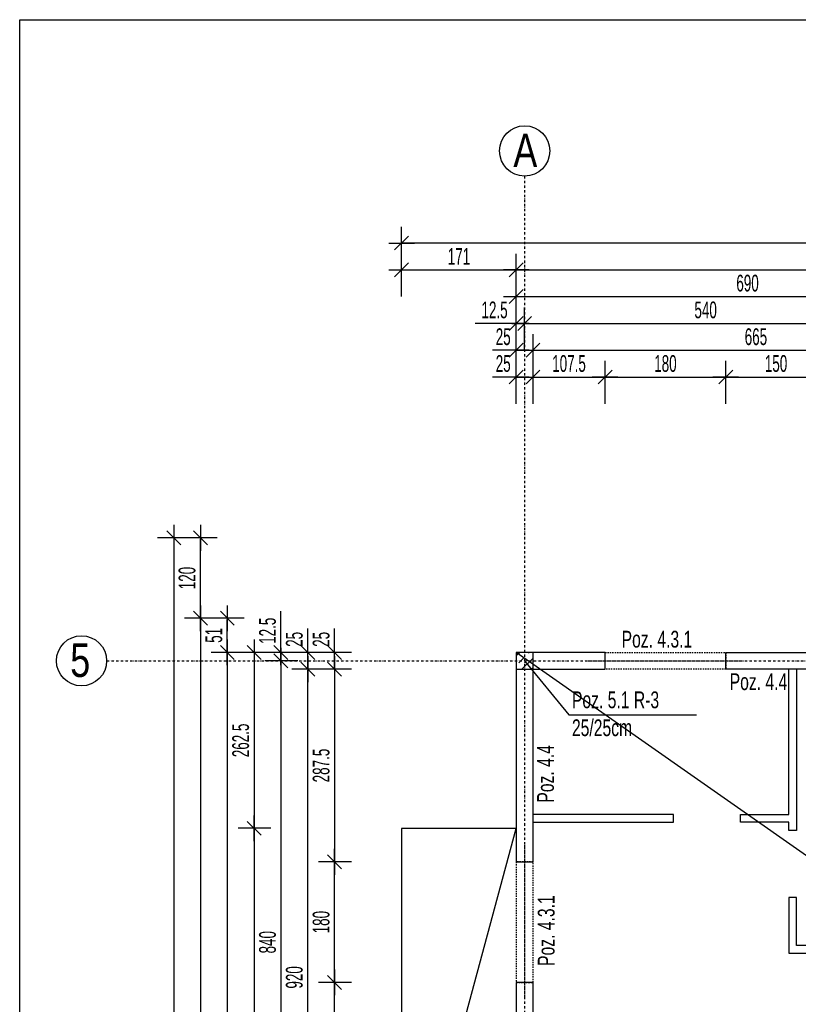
# Model space of a CAD drawing. Header units: millimetres. Extents: x -6373 to 10868, y -2819 to 2013.
# Tile 17 of 67: x -6373 to -5212, y 544 to 2013. Entities that reach past the tile are written whole.
import ezdxf

# ---------------------------------------------------------------- set-up
doc = ezdxf.new("R2010")
doc.units = ezdxf.units.MM
doc.header["$LTSCALE"] = 10
doc.linetypes.add('MO', pattern=[0.7, 0.35, -0.17, 0.01, -0.17])
doc.linetypes.add('MP', pattern=[0.36, 0.2, -0.16])
doc.layers.add('BA_obw', color=230, linetype='Continuous', plot=False)
for name, color, linetype in [('BA_szr', 1, 'Continuous'), ('BA_txs', 2, 'Continuous'), ('BA_wym', 1, 'Continuous'), ('BD_lpm', 1, 'MP'), ('BD_osm', 1, 'MO'), ('BD_txs', 2, 'Continuous'), ('BD_wic', 1, 'Continuous'), ('BD_wig', 3, 'Continuous'), ('BZ_odn', 1, 'Continuous'), ('BZ_txs', 2, 'Continuous')]:
    doc.layers.add(name, color=color, linetype=linetype)
doc.styles.add('BIKTS', font='bikromsw.shx', dxfattribs={"width": 0.8})
doc.styles.add('BIKWYM', font='bikromsw.shx', dxfattribs={"width": 0.6})
doc.dimstyles.new('BA_KR_100_cm', dxfattribs={"dimtxt": 25, "dimasz": 1.666667, "dimexe": 24, "dimexo": 0, "dimgap": 0, "dimtad": 0, "dimdec": 1, "dimrnd": 0.5, "dimzin": 9, "dimdsep": 46, "dimtxsty": 'BIKWYM', "dimblk": 'WYM-KR', "dimcen": 0, "dimdle": 20, "dimclrd": 256, "dimclre": 256, "dimclrt": 2, "dimadec": 0, "dimazin": 0, "dimtfac": 0.033333, "dimtdec": 1, "dimtmove": 0, "dimatfit": 3, "dimldrblk": 'WYM-KR', "dimfxl": 25, "dimfxlon": 1, "dimtvp": 0.8, "dimtolj": 1, "dimarcsym": 0})
doc.dimstyles.new('BZ_ST_100_cm', dxfattribs={"dimtxt": 25, "dimasz": 1.666667, "dimexe": 24, "dimexo": 0, "dimgap": 0, "dimtad": 0, "dimdec": 1, "dimrnd": 0.5, "dimdsep": 46, "dimtxsty": 'BIKWYM', "dimblk": 'WYM-ST', "dimcen": 0, "dimdle": 20, "dimclrd": 256, "dimclre": 256, "dimclrt": 7, "dimadec": 0, "dimazin": 0, "dimtfac": 0.033333, "dimtdec": 1, "dimtix": 1, "dimtmove": 2, "dimatfit": 3, "dimldrblk": 'WYM-ST', "dimfxl": 25, "dimfxlon": 1, "dimtvp": 0.8, "dimtolj": 1, "dimtzin": 0, "dimarcsym": 0})

# ---------------------------------------------------------------- blocks, each defined once
blk = doc.blocks.new('WYM-ST')
blk.add_hatch(color=256).paths.add_polyline_path([(-13, 2.88), (0, 0), (-13, -2.88)])
blk.add_lwpolyline([(0, 0), (-13, 2.88), (-13, -2.88), (0, 0)])
blk = doc.blocks.new('WYM-KR')
at = {"linetype": 'ByBlock'}
blk.add_line((11.52, 0), (-11.52, 0), dxfattribs=at)
at = {"color": 7, "linetype": 'ByBlock'}
blk.add_line((6.24, 6.24), (-6.24, -6.24), dxfattribs=at)
blk = doc.blocks.new('*D110')
at = {"layer": 'BA_wym', "lineweight": -2}
for p, q in [((-5903.4, 1070.5), (-5903.4, 1104.6)), ((-5878.4, 1068.9), (-5927.4, 1068.9)), ((-5903.4, 1043.9), (-5903.4, 1068.9)), ((-5878.4, 1043.9), (-5927.4, 1043.9)), ((-5903.4, 1042.2), (-5903.4, 1040.5))]:
    blk.add_line(p, q, dxfattribs=at)
at = {"layer": 'Defpoints', "color": 0}
for p in [(-5903.4, 1068.9), (-5632.4, 1068.9), (-5632.4, 1043.9)]:
    blk.add_point(p, dxfattribs=at)
at = {"layer": 'BA_wym', "lineweight": -2, "xscale": 1.666666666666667, "yscale": 1.666666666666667, "zscale": 1.666666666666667}
for p, rotation in [((-5903.4, 1068.9), 270), ((-5903.4, 1043.9), 90)]:
    blk.add_blockref('WYM-KR', p, dxfattribs=dict(at, rotation=rotation))
at = {"layer": 'BA_wym', "color": 2, "insert": (-5923.4, 1088.4), "char_height": 25, "attachment_point": 5, "rotation": 90, "style": 'BIKWYM'}
blk.add_mtext('\\A1;25', dxfattribs=at)
blk = doc.blocks.new('*D111')
at = {"layer": 'BA_wym', "lineweight": -2}
for p, q in [((-5878.4, 1043.9), (-5927.4, 1043.9)), ((-5903.4, 1042.2), (-5903.4, 758)), ((-5878.4, 756.4), (-5927.4, 756.4))]:
    blk.add_line(p, q, dxfattribs=at)
at = {"layer": 'Defpoints', "color": 0}
for p in [(-5632.4, 1043.9), (-5903.4, 756.4), (-5632.4, 756.4)]:
    blk.add_point(p, dxfattribs=at)
at = {"layer": 'BA_wym', "lineweight": -2, "xscale": 1.666666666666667, "yscale": 1.666666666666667, "zscale": 1.666666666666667}
for p, rotation in [((-5903.4, 1043.9), 90), ((-5903.4, 756.4), 270)]:
    blk.add_blockref('WYM-KR', p, dxfattribs=dict(at, rotation=rotation))
at = {"layer": 'BA_wym', "color": 2, "insert": (-5923.4, 900.1), "char_height": 25, "attachment_point": 5, "rotation": 90, "style": 'BIKWYM'}
blk.add_mtext('\\A1;287.5', dxfattribs=at)
blk = doc.blocks.new('*D112')
at = {"layer": 'BA_wym', "lineweight": -2}
for p, q in [((-5878.4, 756.4), (-5927.4, 756.4)), ((-5903.4, 578), (-5903.4, 754.7)), ((-5878.4, 576.4), (-5927.4, 576.4))]:
    blk.add_line(p, q, dxfattribs=at)
at = {"layer": 'Defpoints', "color": 0}
for p in [(-5903.4, 756.4), (-5632.4, 756.4), (-5632.4, 576.4)]:
    blk.add_point(p, dxfattribs=at)
at = {"layer": 'BA_wym', "lineweight": -2, "xscale": 1.666666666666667, "yscale": 1.666666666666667, "zscale": 1.666666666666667}
for p, rotation in [((-5903.4, 756.4), 90), ((-5903.4, 576.4), 270)]:
    blk.add_blockref('WYM-KR', p, dxfattribs=dict(at, rotation=rotation))
at = {"layer": 'BA_wym', "color": 2, "insert": (-5923.4, 666.4), "char_height": 25, "attachment_point": 5, "rotation": 90, "style": 'BIKWYM'}
blk.add_mtext('\\A1;180', dxfattribs=at)
blk = doc.blocks.new('*D113')
at = {"layer": 'BA_wym', "lineweight": -2}
for p, q in [((-5878.4, 576.4), (-5927.4, 576.4)), ((-5903.4, 323), (-5903.4, 574.7)), ((-5878.4, 321.4), (-5927.4, 321.4))]:
    blk.add_line(p, q, dxfattribs=at)
at = {"layer": 'Defpoints', "color": 0}
for p in [(-5903.4, 576.4), (-5632.4, 576.4), (-5632.4, 321.4)]:
    blk.add_point(p, dxfattribs=at)
at = {"layer": 'BA_wym', "lineweight": -2, "xscale": 1.666666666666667, "yscale": 1.666666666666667, "zscale": 1.666666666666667}
for p, rotation in [((-5903.4, 576.4), 90), ((-5903.4, 321.4), 270)]:
    blk.add_blockref('WYM-KR', p, dxfattribs=dict(at, rotation=rotation))
at = {"layer": 'BA_wym', "color": 2, "insert": (-5923.4, 448.9), "char_height": 25, "attachment_point": 5, "rotation": 90, "style": 'BIKWYM'}
blk.add_mtext('\\A1;255', dxfattribs=at)
blk = doc.blocks.new('*D121')
at = {"layer": 'BA_wym', "lineweight": -2}
for p, q in [((-5943.4, 1070.5), (-5943.4, 1104.6)), ((-5918.4, 1068.9), (-5967.4, 1068.9)), ((-5943.4, 1043.9), (-5943.4, 1068.9)), ((-5918.4, 1043.9), (-5967.4, 1043.9)), ((-5943.4, 1042.2), (-5943.4, 1040.5))]:
    blk.add_line(p, q, dxfattribs=at)
at = {"layer": 'Defpoints', "color": 0}
for p in [(-5943.4, 1068.9), (-5632.4, 1068.9), (-5632.4, 1043.9)]:
    blk.add_point(p, dxfattribs=at)
at = {"layer": 'BA_wym', "lineweight": -2, "xscale": 1.666666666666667, "yscale": 1.666666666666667, "zscale": 1.666666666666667}
for p, rotation in [((-5943.4, 1068.9), 270), ((-5943.4, 1043.9), 90)]:
    blk.add_blockref('WYM-KR', p, dxfattribs=dict(at, rotation=rotation))
at = {"layer": 'BA_wym', "color": 2, "insert": (-5963.4, 1088.4), "char_height": 25, "attachment_point": 5, "rotation": 90, "style": 'BIKWYM'}
blk.add_mtext('\\A1;25', dxfattribs=at)
blk = doc.blocks.new('*D122')
at = {"layer": 'BA_wym', "lineweight": -2}
for p, q in [((-5918.4, 1043.9), (-5967.4, 1043.9)), ((-5943.4, 125.5), (-5943.4, 1042.2)), ((-5918.4, 123.9), (-5967.4, 123.9))]:
    blk.add_line(p, q, dxfattribs=at)
at = {"layer": 'Defpoints', "color": 0}
for p in [(-5943.4, 1043.9), (-5632.4, 1043.9), (-5632.4, 123.9)]:
    blk.add_point(p, dxfattribs=at)
at = {"layer": 'BA_wym', "lineweight": -2, "xscale": 1.666666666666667, "yscale": 1.666666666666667, "zscale": 1.666666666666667}
for p, rotation in [((-5943.4, 1043.9), 90), ((-5943.4, 123.9), 270)]:
    blk.add_blockref('WYM-KR', p, dxfattribs=dict(at, rotation=rotation))
at = {"layer": 'BA_wym', "color": 2, "insert": (-5963.4, 583.9), "char_height": 25, "attachment_point": 5, "rotation": 90, "style": 'BIKWYM'}
blk.add_mtext('\\A1;920', dxfattribs=at)
blk = doc.blocks.new('*D127')
at = {"layer": 'BA_wym', "lineweight": -2}
for p, q in [((-5983.4, 1070.5), (-5983.4, 1130.3)), ((-5958.4, 1068.9), (-6007.4, 1068.9)), ((-5983.4, 1056.4), (-5983.4, 1068.9)), ((-5958.4, 1056.4), (-6007.4, 1056.4)), ((-5983.4, 1054.7), (-5983.4, 1053))]:
    blk.add_line(p, q, dxfattribs=at)
at = {"layer": 'Defpoints', "color": 0}
for p in [(-5983.4, 1068.9), (-5632.4, 1068.9), (-5632.4, 1056.4)]:
    blk.add_point(p, dxfattribs=at)
at = {"layer": 'BA_wym', "lineweight": -2, "xscale": 1.666666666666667, "yscale": 1.666666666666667, "zscale": 1.666666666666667}
for p, rotation in [((-5983.4, 1068.9), 270), ((-5983.4, 1056.4), 90)]:
    blk.add_blockref('WYM-KR', p, dxfattribs=dict(at, rotation=rotation))
at = {"layer": 'BA_wym', "color": 2, "insert": (-6003.4, 1101.2), "char_height": 25, "attachment_point": 5, "rotation": 90, "style": 'BIKWYM'}
blk.add_mtext('\\A1;12.5', dxfattribs=at)
blk = doc.blocks.new('*D128')
at = {"layer": 'BA_wym', "lineweight": -2}
for p, q in [((-5958.4, 1056.4), (-6007.4, 1056.4)), ((-5983.4, 1054.7), (-5983.4, 218)), ((-5958.4, 216.4), (-6007.4, 216.4))]:
    blk.add_line(p, q, dxfattribs=at)
at = {"layer": 'Defpoints', "color": 0}
for p in [(-5632.4, 1056.4), (-5983.4, 216.4), (-5632.4, 216.4)]:
    blk.add_point(p, dxfattribs=at)
at = {"layer": 'BA_wym', "lineweight": -2, "xscale": 1.666666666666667, "yscale": 1.666666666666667, "zscale": 1.666666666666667}
for p, rotation in [((-5983.4, 1056.4), 90), ((-5983.4, 216.4), 270)]:
    blk.add_blockref('WYM-KR', p, dxfattribs=dict(at, rotation=rotation))
at = {"layer": 'BA_wym', "color": 2, "insert": (-6003.4, 636.4), "char_height": 25, "attachment_point": 5, "rotation": 90, "style": 'BIKWYM'}
blk.add_mtext('\\A1;840', dxfattribs=at)
blk = doc.blocks.new('*D133')
at = {"layer": 'BA_wym', "lineweight": -2}
for p, q in [((-6038.4, 1119.9), (-6087.4, 1119.9)), ((-6063.4, 1070.5), (-6063.4, 1118.2)), ((-6038.4, 1068.9), (-6087.4, 1068.9))]:
    blk.add_line(p, q, dxfattribs=at)
at = {"layer": 'Defpoints', "color": 0}
for p in [(-6063.4, 1119.9), (-4942.4, 1119.9), (-5632.4, 1068.9)]:
    blk.add_point(p, dxfattribs=at)
at = {"layer": 'BA_wym', "lineweight": -2, "xscale": 1.666666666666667, "yscale": 1.666666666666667, "zscale": 1.666666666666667}
for p, rotation in [((-6063.4, 1119.9), 90), ((-6063.4, 1068.9), 270)]:
    blk.add_blockref('WYM-KR', p, dxfattribs=dict(at, rotation=rotation))
at = {"layer": 'BA_wym', "color": 2, "insert": (-6083.4, 1094.4), "char_height": 25, "attachment_point": 5, "rotation": 90, "style": 'BIKWYM'}
blk.add_mtext('\\A1;51', dxfattribs=at)
blk = doc.blocks.new('*D134')
at = {"layer": 'BA_wym', "lineweight": -2}
for p, q in [((-6038.4, 1068.9), (-6087.4, 1068.9)), ((-6063.4, 1067.2), (-6063.4, -754.5)), ((-6038.4, -756.1), (-6087.4, -756.1))]:
    blk.add_line(p, q, dxfattribs=at)
at = {"layer": 'Defpoints', "color": 0}
for p in [(-5632.4, 1068.9), (-6063.4, -756.1), (-5607.4, -756.1)]:
    blk.add_point(p, dxfattribs=at)
at = {"layer": 'BA_wym', "lineweight": -2, "xscale": 1.666666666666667, "yscale": 1.666666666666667, "zscale": 1.666666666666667}
for p, rotation in [((-6063.4, 1068.9), 90), ((-6063.4, -756.1), 270)]:
    blk.add_blockref('WYM-KR', p, dxfattribs=dict(at, rotation=rotation))
at = {"layer": 'BA_wym', "color": 2, "insert": (-6083.4, 156.4), "char_height": 25, "attachment_point": 5, "rotation": 90, "style": 'BIKWYM'}
blk.add_mtext('\\A1;1825', dxfattribs=at)
blk = doc.blocks.new('*D136')
at = {"layer": 'BA_wym', "lineweight": -2}
for p, q in [((-6078.4, 1119.9), (-6127.4, 1119.9)), ((-6103.4, 1118.2), (-6103.4, -925.5)), ((-6078.4, -927.1), (-6127.4, -927.1))]:
    blk.add_line(p, q, dxfattribs=at)
at = {"layer": 'Defpoints', "color": 0}
for p in [(-4942.4, 1119.9), (-6103.4, -927.1), (-5632.4, -927.1)]:
    blk.add_point(p, dxfattribs=at)
at = {"layer": 'BA_wym', "lineweight": -2, "xscale": 1.666666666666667, "yscale": 1.666666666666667, "zscale": 1.666666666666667}
for p, rotation in [((-6103.4, 1119.9), 90), ((-6103.4, -927.1), 270)]:
    blk.add_blockref('WYM-KR', p, dxfattribs=dict(at, rotation=rotation))
at = {"layer": 'BA_wym', "color": 2, "insert": (-6123.4, 96.4), "char_height": 25, "attachment_point": 5, "rotation": 90, "style": 'BIKWYM'}
blk.add_mtext('\\A1;2047', dxfattribs=at)
blk = doc.blocks.new('*D281')
at = {"layer": 'BA_wym', "lineweight": -2}
for p, q in [((-5998.4, 1068.9), (-6047.4, 1068.9)), ((-6023.4, 1067.2), (-6023.4, 808)), ((-5998.4, 806.4), (-6047.4, 806.4))]:
    blk.add_line(p, q, dxfattribs=at)
at = {"layer": 'Defpoints', "color": 0}
for p in [(-5632.4, 1068.9), (-6023.4, 806.4), (-5803.4, 806.4)]:
    blk.add_point(p, dxfattribs=at)
at = {"layer": 'BA_wym', "lineweight": -2, "xscale": 1.666666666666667, "yscale": 1.666666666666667, "zscale": 1.666666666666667}
for p, rotation in [((-6023.4, 1068.9), 90), ((-6023.4, 806.4), 270)]:
    blk.add_blockref('WYM-KR', p, dxfattribs=dict(at, rotation=rotation))
at = {"layer": 'BA_wym', "color": 2, "insert": (-6043.4, 937.6), "char_height": 25, "attachment_point": 5, "rotation": 90, "style": 'BIKWYM'}
blk.add_mtext('\\A1;262.5', dxfattribs=at)
blk = doc.blocks.new('*D282')
at = {"layer": 'BA_wym', "lineweight": -2}
for p, q in [((-5998.4, 806.4), (-6047.4, 806.4)), ((-6023.4, 804.7), (-6023.4, 173)), ((-5998.4, 171.4), (-6047.4, 171.4))]:
    blk.add_line(p, q, dxfattribs=at)
at = {"layer": 'Defpoints', "color": 0}
for p in [(-5983.4, 806.4), (-6023.4, 171.4), (-5803.4, 171.4)]:
    blk.add_point(p, dxfattribs=at)
at = {"layer": 'BA_wym', "lineweight": -2, "xscale": 1.666666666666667, "yscale": 1.666666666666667, "zscale": 1.666666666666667}
for p, rotation in [((-6023.4, 806.4), 90), ((-6023.4, 171.4), 270)]:
    blk.add_blockref('WYM-KR', p, dxfattribs=dict(at, rotation=rotation))
at = {"layer": 'BA_wym', "color": 2, "insert": (-6043.4, 488.9), "char_height": 25, "attachment_point": 5, "rotation": 90, "style": 'BIKWYM'}
blk.add_mtext('\\A1;635', dxfattribs=at)
blk = doc.blocks.new('*D289')
at = {"layer": 'BA_wym', "lineweight": -2}
for p, q in [((-5632.4, 1439.9), (-5632.4, 1503.9)), ((-5607.4, 1439.9), (-5607.4, 1503.9)), ((-5634.1, 1479.9), (-5668.1, 1479.9)), ((-5632.4, 1479.9), (-5607.4, 1479.9)), ((-5605.7, 1479.9), (-5604.1, 1479.9))]:
    blk.add_line(p, q, dxfattribs=at)
at = {"layer": 'Defpoints', "color": 0}
for p in [(-5607.4, 1479.9), (-5632.4, 1068.9), (-5607.4, 1068.9)]:
    blk.add_point(p, dxfattribs=at)
at = {"layer": 'BA_wym', "lineweight": -2, "xscale": 1.666666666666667, "yscale": 1.666666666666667, "zscale": 1.666666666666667}
blk.add_blockref('WYM-KR', (-5632.4, 1479.9), dxfattribs=at)
at = {"layer": 'BA_wym', "lineweight": -2, "xscale": 1.666666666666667, "yscale": 1.666666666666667, "zscale": 1.666666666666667, "rotation": 180}
blk.add_blockref('WYM-KR', (-5607.4, 1479.9), dxfattribs=at)
at = {"layer": 'BA_wym', "color": 2, "insert": (-5651.9, 1499.9), "char_height": 25, "attachment_point": 5, "style": 'BIKWYM'}
blk.add_mtext('\\A1;25', dxfattribs=at)
blk = doc.blocks.new('*D290')
at = {"layer": 'BA_wym', "lineweight": -2}
for p, q in [((-5607.4, 1439.9), (-5607.4, 1503.9)), ((-5499.9, 1439.9), (-5499.9, 1503.9)), ((-5605.7, 1479.9), (-5501.6, 1479.9))]:
    blk.add_line(p, q, dxfattribs=at)
at = {"layer": 'Defpoints', "color": 0}
for p in [(-5499.9, 1479.9), (-5607.4, 1068.9), (-5499.9, 1068.9)]:
    blk.add_point(p, dxfattribs=at)
at = {"layer": 'BA_wym', "lineweight": -2, "xscale": 1.666666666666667, "yscale": 1.666666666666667, "zscale": 1.666666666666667, "rotation": 180}
blk.add_blockref('WYM-KR', (-5607.4, 1479.9), dxfattribs=at)
at = {"layer": 'BA_wym', "lineweight": -2, "xscale": 1.666666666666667, "yscale": 1.666666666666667, "zscale": 1.666666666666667}
blk.add_blockref('WYM-KR', (-5499.9, 1479.9), dxfattribs=at)
at = {"layer": 'BA_wym', "color": 2, "insert": (-5553.7, 1499.9), "char_height": 25, "attachment_point": 5, "style": 'BIKWYM'}
blk.add_mtext('\\A1;107.5', dxfattribs=at)
blk = doc.blocks.new('*D291')
at = {"layer": 'BA_wym', "lineweight": -2}
for p, q in [((-5499.9, 1439.9), (-5499.9, 1503.9)), ((-5319.9, 1439.9), (-5319.9, 1503.9)), ((-5498.2, 1479.9), (-5321.6, 1479.9))]:
    blk.add_line(p, q, dxfattribs=at)
at = {"layer": 'Defpoints', "color": 0}
for p in [(-5319.9, 1479.9), (-5499.9, 1068.9), (-5319.9, 1068.9)]:
    blk.add_point(p, dxfattribs=at)
at = {"layer": 'BA_wym', "lineweight": -2, "xscale": 1.666666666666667, "yscale": 1.666666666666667, "zscale": 1.666666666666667, "rotation": 180}
blk.add_blockref('WYM-KR', (-5499.9, 1479.9), dxfattribs=at)
at = {"layer": 'BA_wym', "lineweight": -2, "xscale": 1.666666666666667, "yscale": 1.666666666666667, "zscale": 1.666666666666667}
blk.add_blockref('WYM-KR', (-5319.9, 1479.9), dxfattribs=at)
at = {"layer": 'BA_wym', "color": 2, "insert": (-5409.9, 1499.9), "char_height": 25, "attachment_point": 5, "style": 'BIKWYM'}
blk.add_mtext('\\A1;180', dxfattribs=at)
blk = doc.blocks.new('*D292')
at = {"layer": 'BA_wym', "lineweight": -2}
for p, q in [((-5319.9, 1439.9), (-5319.9, 1503.9)), ((-5169.9, 1439.9), (-5169.9, 1503.9)), ((-5318.2, 1479.9), (-5171.6, 1479.9))]:
    blk.add_line(p, q, dxfattribs=at)
at = {"layer": 'Defpoints', "color": 0}
for p in [(-5169.9, 1479.9), (-5319.9, 1068.9), (-5169.9, 1068.9)]:
    blk.add_point(p, dxfattribs=at)
at = {"layer": 'BA_wym', "lineweight": -2, "xscale": 1.666666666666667, "yscale": 1.666666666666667, "zscale": 1.666666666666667, "rotation": 180}
blk.add_blockref('WYM-KR', (-5319.9, 1479.9), dxfattribs=at)
at = {"layer": 'BA_wym', "lineweight": -2, "xscale": 1.666666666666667, "yscale": 1.666666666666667, "zscale": 1.666666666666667}
blk.add_blockref('WYM-KR', (-5169.9, 1479.9), dxfattribs=at)
at = {"layer": 'BA_wym', "color": 2, "insert": (-5244.9, 1499.9), "char_height": 25, "attachment_point": 5, "style": 'BIKWYM'}
blk.add_mtext('\\A1;150', dxfattribs=at)
blk = doc.blocks.new('*D312')
at = {"layer": 'BA_wym', "lineweight": -2}
for p, q in [((-5632.4, 1479.9), (-5632.4, 1543.9)), ((-5607.4, 1479.9), (-5607.4, 1543.9)), ((-5634.1, 1519.9), (-5668.1, 1519.9)), ((-5632.4, 1519.9), (-5607.4, 1519.9)), ((-5605.7, 1519.9), (-5604.1, 1519.9))]:
    blk.add_line(p, q, dxfattribs=at)
at = {"layer": 'Defpoints', "color": 0}
for p in [(-5607.4, 1519.9), (-5632.4, 1068.9), (-5607.4, 1068.9)]:
    blk.add_point(p, dxfattribs=at)
at = {"layer": 'BA_wym', "lineweight": -2, "xscale": 1.666666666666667, "yscale": 1.666666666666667, "zscale": 1.666666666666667}
blk.add_blockref('WYM-KR', (-5632.4, 1519.9), dxfattribs=at)
at = {"layer": 'BA_wym', "lineweight": -2, "xscale": 1.666666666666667, "yscale": 1.666666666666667, "zscale": 1.666666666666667, "rotation": 180}
blk.add_blockref('WYM-KR', (-5607.4, 1519.9), dxfattribs=at)
at = {"layer": 'BA_wym', "color": 2, "insert": (-5651.9, 1539.9), "char_height": 25, "attachment_point": 5, "style": 'BIKWYM'}
blk.add_mtext('\\A1;25', dxfattribs=at)
blk = doc.blocks.new('*D313')
at = {"layer": 'BA_wym', "lineweight": -2}
for p, q in [((-5607.4, 1479.9), (-5607.4, 1543.9)), ((-4942.4, 1479.9), (-4942.4, 1543.9)), ((-5605.7, 1519.9), (-4944.1, 1519.9))]:
    blk.add_line(p, q, dxfattribs=at)
at = {"layer": 'Defpoints', "color": 0}
for p in [(-4942.4, 1519.9), (-4942.4, 1119.9), (-5607.4, 1068.9)]:
    blk.add_point(p, dxfattribs=at)
at = {"layer": 'BA_wym', "lineweight": -2, "xscale": 1.666666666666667, "yscale": 1.666666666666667, "zscale": 1.666666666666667, "rotation": 180}
blk.add_blockref('WYM-KR', (-5607.4, 1519.9), dxfattribs=at)
at = {"layer": 'BA_wym', "lineweight": -2, "xscale": 1.666666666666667, "yscale": 1.666666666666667, "zscale": 1.666666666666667}
blk.add_blockref('WYM-KR', (-4942.4, 1519.9), dxfattribs=at)
at = {"layer": 'BA_wym', "color": 2, "insert": (-5274.9, 1539.9), "char_height": 25, "attachment_point": 5, "style": 'BIKWYM'}
blk.add_mtext('\\A1;665', dxfattribs=at)
blk = doc.blocks.new('*D325')
at = {"layer": 'BA_wym', "lineweight": -2}
for p, q in [((-5632.4, 1519.9), (-5632.4, 1583.9)), ((-5619.9, 1519.9), (-5619.9, 1583.9)), ((-5634.1, 1559.9), (-5693.8, 1559.9)), ((-5632.4, 1559.9), (-5619.9, 1559.9)), ((-5618.2, 1559.9), (-5616.6, 1559.9))]:
    blk.add_line(p, q, dxfattribs=at)
at = {"layer": 'Defpoints', "color": 0}
for p in [(-5619.9, 1559.9), (-5632.4, 1068.9), (-5619.9, 1068.9)]:
    blk.add_point(p, dxfattribs=at)
at = {"layer": 'BA_wym', "lineweight": -2, "xscale": 1.666666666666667, "yscale": 1.666666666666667, "zscale": 1.666666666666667}
blk.add_blockref('WYM-KR', (-5632.4, 1559.9), dxfattribs=at)
at = {"layer": 'BA_wym', "lineweight": -2, "xscale": 1.666666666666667, "yscale": 1.666666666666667, "zscale": 1.666666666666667, "rotation": 180}
blk.add_blockref('WYM-KR', (-5619.9, 1559.9), dxfattribs=at)
at = {"layer": 'BA_wym', "color": 2, "insert": (-5664.8, 1579.9), "char_height": 25, "attachment_point": 5, "style": 'BIKWYM'}
blk.add_mtext('\\A1;12.5', dxfattribs=at)
blk = doc.blocks.new('*D326')
at = {"layer": 'BA_wym', "lineweight": -2}
for p, q in [((-5619.9, 1519.9), (-5619.9, 1583.9)), ((-5079.9, 1519.9), (-5079.9, 1583.9)), ((-5618.2, 1559.9), (-5081.6, 1559.9))]:
    blk.add_line(p, q, dxfattribs=at)
at = {"layer": 'Defpoints', "color": 0}
for p in [(-5079.9, 1559.9), (-5619.9, 1068.9), (-5079.9, 1068.9)]:
    blk.add_point(p, dxfattribs=at)
at = {"layer": 'BA_wym', "lineweight": -2, "xscale": 1.666666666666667, "yscale": 1.666666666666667, "zscale": 1.666666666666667, "rotation": 180}
blk.add_blockref('WYM-KR', (-5619.9, 1559.9), dxfattribs=at)
at = {"layer": 'BA_wym', "lineweight": -2, "xscale": 1.666666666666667, "yscale": 1.666666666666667, "zscale": 1.666666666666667}
blk.add_blockref('WYM-KR', (-5079.9, 1559.9), dxfattribs=at)
at = {"layer": 'BA_wym', "color": 2, "insert": (-5349.9, 1579.9), "char_height": 25, "attachment_point": 5, "style": 'BIKWYM'}
blk.add_mtext('\\A1;540', dxfattribs=at)
blk = doc.blocks.new('*D333')
at = {"layer": 'BA_wym', "lineweight": -2}
for p, q in [((-5632.4, 1559.9), (-5632.4, 1623.9)), ((-4942.4, 1559.9), (-4942.4, 1623.9)), ((-5630.7, 1599.9), (-4944.1, 1599.9))]:
    blk.add_line(p, q, dxfattribs=at)
at = {"layer": 'Defpoints', "color": 0}
for p in [(-4942.4, 1599.9), (-4942.4, 1119.9), (-5632.4, 1068.9)]:
    blk.add_point(p, dxfattribs=at)
at = {"layer": 'BA_wym', "lineweight": -2, "xscale": 1.666666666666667, "yscale": 1.666666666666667, "zscale": 1.666666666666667, "rotation": 180}
blk.add_blockref('WYM-KR', (-5632.4, 1599.9), dxfattribs=at)
at = {"layer": 'BA_wym', "lineweight": -2, "xscale": 1.666666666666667, "yscale": 1.666666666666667, "zscale": 1.666666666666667}
blk.add_blockref('WYM-KR', (-4942.4, 1599.9), dxfattribs=at)
at = {"layer": 'BA_wym', "color": 2, "insert": (-5287.4, 1619.9), "char_height": 25, "attachment_point": 5, "style": 'BIKWYM'}
blk.add_mtext('\\A1;690', dxfattribs=at)
blk = doc.blocks.new('*D338')
at = {"layer": 'BA_wym', "lineweight": -2}
for p, q in [((-5803.4, 1599.9), (-5803.4, 1663.9)), ((-5632.4, 1599.9), (-5632.4, 1663.9)), ((-5801.7, 1639.9), (-5634.1, 1639.9))]:
    blk.add_line(p, q, dxfattribs=at)
at = {"layer": 'Defpoints', "color": 0}
for p in [(-5632.4, 1639.9), (-5803.4, 806.4), (-5632.4, 806.4)]:
    blk.add_point(p, dxfattribs=at)
at = {"layer": 'BA_wym', "lineweight": -2, "xscale": 1.666666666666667, "yscale": 1.666666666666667, "zscale": 1.666666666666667, "rotation": 180}
blk.add_blockref('WYM-KR', (-5803.4, 1639.9), dxfattribs=at)
at = {"layer": 'BA_wym', "lineweight": -2, "xscale": 1.666666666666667, "yscale": 1.666666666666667, "zscale": 1.666666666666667}
blk.add_blockref('WYM-KR', (-5632.4, 1639.9), dxfattribs=at)
at = {"layer": 'BA_wym', "color": 2, "insert": (-5717.9, 1659.9), "char_height": 25, "attachment_point": 5, "style": 'BIKWYM'}
blk.add_mtext('\\A1;171', dxfattribs=at)
blk = doc.blocks.new('*D339')
at = {"layer": 'BA_wym', "lineweight": -2}
for p, q in [((-5632.4, 1599.9), (-5632.4, 1663.9)), ((-3027.4, 1599.9), (-3027.4, 1663.9)), ((-5630.7, 1639.9), (-3029.1, 1639.9))]:
    blk.add_line(p, q, dxfattribs=at)
at = {"layer": 'Defpoints', "color": 0}
for p in [(-3027.4, 1639.9), (-3027.4, 1068.9), (-5632.4, 806.4)]:
    blk.add_point(p, dxfattribs=at)
at = {"layer": 'BA_wym', "lineweight": -2, "xscale": 1.666666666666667, "yscale": 1.666666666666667, "zscale": 1.666666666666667, "rotation": 180}
blk.add_blockref('WYM-KR', (-5632.4, 1639.9), dxfattribs=at)
at = {"layer": 'BA_wym', "lineweight": -2, "xscale": 1.666666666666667, "yscale": 1.666666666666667, "zscale": 1.666666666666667}
blk.add_blockref('WYM-KR', (-3027.4, 1639.9), dxfattribs=at)
at = {"layer": 'BA_wym', "color": 2, "insert": (-4329.9, 1659.9), "char_height": 25, "attachment_point": 5, "style": 'BIKWYM'}
blk.add_mtext('\\A1;2605', dxfattribs=at)
blk = doc.blocks.new('*D341')
at = {"layer": 'BA_wym', "lineweight": -2}
for p, q in [((-5803.4, 1639.9), (-5803.4, 1703.9)), ((-2856.4, 1639.9), (-2856.4, 1703.9)), ((-2858.1, 1679.9), (-5801.7, 1679.9))]:
    blk.add_line(p, q, dxfattribs=at)
at = {"layer": 'Defpoints', "color": 0}
for p in [(-5803.4, 1679.9), (-5803.4, 806.4), (-2856.4, 806.4)]:
    blk.add_point(p, dxfattribs=at)
at = {"layer": 'BA_wym', "lineweight": -2, "xscale": 1.666666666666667, "yscale": 1.666666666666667, "zscale": 1.666666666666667, "rotation": 180}
blk.add_blockref('WYM-KR', (-5803.4, 1679.9), dxfattribs=at)
at = {"layer": 'BA_wym', "lineweight": -2, "xscale": 1.666666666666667, "yscale": 1.666666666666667, "zscale": 1.666666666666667}
blk.add_blockref('WYM-KR', (-2856.4, 1679.9), dxfattribs=at)
at = {"layer": 'BA_wym', "color": 2, "insert": (-4329.9, 1699.9), "char_height": 25, "attachment_point": 5, "style": 'BIKWYM'}
blk.add_mtext('\\A1;2947', dxfattribs=at)
blk = doc.blocks.new('*D368')
at = {"layer": 'BA_wym', "lineweight": -2}
for p, q in [((-6078.4, 1239.9), (-6127.4, 1239.9)), ((-6103.4, 1121.5), (-6103.4, 1238.2)), ((-6078.4, 1119.9), (-6127.4, 1119.9))]:
    blk.add_line(p, q, dxfattribs=at)
at = {"layer": 'Defpoints', "color": 0}
for p in [(-6103.4, 1239.9), (-6063.4, 1239.9), (-6063.4, 1119.9)]:
    blk.add_point(p, dxfattribs=at)
at = {"layer": 'BA_wym', "lineweight": -2, "xscale": 1.666666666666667, "yscale": 1.666666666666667, "zscale": 1.666666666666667}
for p, rotation in [((-6103.4, 1239.9), 90), ((-6103.4, 1119.9), 270)]:
    blk.add_blockref('WYM-KR', p, dxfattribs=dict(at, rotation=rotation))
at = {"layer": 'BA_wym', "color": 2, "insert": (-6123.4, 1179.9), "char_height": 25, "attachment_point": 5, "rotation": 90, "style": 'BIKWYM'}
blk.add_mtext('\\A1;120', dxfattribs=at)
blk = doc.blocks.new('*D369')
at = {"layer": 'BA_wym', "lineweight": -2}
for p, q in [((-6118.4, 1239.9), (-6167.4, 1239.9)), ((-6143.4, 1238.2), (-6143.4, -925.5)), ((-6118.4, -927.1), (-6167.4, -927.1))]:
    blk.add_line(p, q, dxfattribs=at)
at = {"layer": 'Defpoints', "color": 0}
for p in [(-4948.4, 1239.9), (-6143.4, -927.1), (-5632.4, -927.1)]:
    blk.add_point(p, dxfattribs=at)
at = {"layer": 'BA_wym', "lineweight": -2, "xscale": 1.666666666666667, "yscale": 1.666666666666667, "zscale": 1.666666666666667}
for p, rotation in [((-6143.4, 1239.9), 90), ((-6143.4, -927.1), 270)]:
    blk.add_blockref('WYM-KR', p, dxfattribs=dict(at, rotation=rotation))
at = {"layer": 'BA_wym', "color": 2, "insert": (-6163.4, 156.4), "char_height": 25, "attachment_point": 5, "rotation": 90, "style": 'BIKWYM'}
blk.add_mtext('\\A1;2167', dxfattribs=at)

msp = doc.modelspace()

# ---------------------------------------------------------------- hatches: boundary and pattern name
at = {"layer": 'BA_szr'}
h = msp.add_hatch(dxfattribs=at)
h.set_pattern_fill('BIK_ZELBET', color=256, scale=100, angle=45, pattern_type=2)
h.set_pattern_definition([(45, (-17246.188, -2e-08), (-14.142136, 14.142136), []), (45, (-17253.26, 7.071), (-14.142136, 14.142136), [10, -10])])
h.paths.add_polyline_path([(-5632.41, 1043.85), (-5607.41, 1043.85), (-5607.41, 1068.85), (-5632.41, 1068.85)])

# ---------------------------------------------------------------- linework, layer by layer
at = {"layer": 'BA_obw'}
msp.add_lwpolyline([(-6373.12, 2013.17), (-2300.61, 2013.17), (-2300.61, -1536.47), (-6373.12, -1536.47)], close=True, dxfattribs=at)
at = {"layer": 'BD_lpm'}
for points in [[(-5319.91, 1043.85), (-5499.91, 1043.85), (-5499.91, 1068.85), (-5319.91, 1068.85)], [(-5607.41, 756.35), (-5632.41, 756.35), (-5632.41, 576.35), (-5607.41, 576.35)]]:
    msp.add_lwpolyline(points, close=True, dxfattribs=at)
at = {"layer": 'BD_osm', "color": 5}
for p, q in [((-5524.91, 1056.35), (-5294.91, 1056.35)), ((-5619.91, 781.35), (-5619.91, 551.35))]:
    msp.add_line(p, q, dxfattribs=at)
at = {"layer": 'BD_osm'}
for points in [[(-5619.91, 1779.85), (-5619.91, -1432.6)], [(-6243.41, 1056.35), (-2416.41, 1056.35)]]:
    msp.add_lwpolyline(points, dxfattribs=at)
at = {"layer": 'BD_wic'}
for points in [[(-3027.41, -756.15), (-5632.41, 1068.85)], [(-5214.41, 1043.85), (-5214.41, 803.35), (-5225.91, 803.35), (-5225.91, 815.35), (-5297.91, 815.35), (-5297.91, 826.85), (-5225.91, 826.85), (-5225.91, 1043.85)], [(-5607.41, 815.35), (-5397.91, 815.35), (-5397.91, 826.85), (-5607.41, 826.85)], [(-5632.41, 806.35), (-5803.41, 806.35), (-5803.41, 171.35), (-5632.41, 171.35)], [(-5803.41, 171.35), (-5632.41, 806.35)], [(-4942.41, 631.35), (-5214.41, 631.35), (-5214.41, 703.35), (-5225.91, 703.35), (-5225.91, 619.85), (-4942.41, 619.85)]]:
    msp.add_lwpolyline(points, dxfattribs=at)
for centre in [(-5619.91, 1817.35), (-6280.91, 1056.35)]:
    msp.add_circle(centre, 37.5, dxfattribs=at)
at = {"layer": 'BD_wig'}
msp.add_lwpolyline([(-5499.91, 1043.85), (-5499.91, 1068.85), (-5632.41, 1068.85), (-5632.41, 756.35), (-5607.41, 756.35), (-5607.41, 1043.85), (-5499.91, 1043.85)], dxfattribs=at)
for points in [[(-5632.41, 1043.85), (-5607.41, 1043.85), (-5607.41, 1068.85), (-5632.41, 1068.85)], [(-5169.91, 1043.85), (-5319.91, 1043.85), (-5319.91, 1068.85), (-5169.91, 1068.85)], [(-5607.41, 576.35), (-5632.41, 576.35), (-5632.41, 321.35), (-5607.41, 321.35)]]:
    msp.add_lwpolyline(points, close=True, dxfattribs=at)

# ---------------------------------------------------------------- texts
at = {"layer": 'BA_txs', "style": 'BIKTS', "width": 0.7}
for s, p in [('Poz. 4.3.1', (-5475.24, 1076.17)), ('Poz. 4.4', (-5314.02, 1012.76))]:
    msp.add_text(s, height=25, dxfattribs=at).set_placement(p)
for s, p in [('Poz. 4.4', (-5576.32, 844.71)), ('Poz. 4.3.1', (-5575.29, 601.02))]:
    msp.add_text(s, height=25, rotation=90, dxfattribs=at).set_placement(p)
at = {"layer": 'BD_txs', "style": 'BIKTS', "width": 0.8}
for s, p in [('A', (-5636.72, 1793.29)), ('5', (-6297.72, 1032.29))]:
    msp.add_text(s, height=50, dxfattribs=at).set_placement(p)
at = {"layer": 'BZ_txs', "insert": (-5549.35, 1010.66), "char_height": 25, "width": 452.0462, "attachment_point": 1, "style": 'BIKTS'}
msp.add_mtext('{\\W0.7;Poz. 5.1 R-3\\P\\A1;25/25cm}', dxfattribs=at)

# ---------------------------------------------------------------- dimensions: what is measured, and where the dimension line sits
at = {"layer": 'BA_wym'}
for base, p1, p2, override, picture, middle in [((-5803.41, 1679.85), (-2856.41, 806.35), (-5803.41, 806.35), {"dimatfit": 1, "dimfxl": 40}, '*D341', (-4329.91, 1699.85)), ((-5632.41, 1639.85), (-5803.41, 806.35), (-5632.41, 806.35), {"dimatfit": 1, "dimfxl": 40}, '*D338', (-5717.91, 1659.85)), ((-3027.41, 1639.85), (-5632.41, 806.35), (-3027.41, 1068.85), {"dimtmove": 1, "dimatfit": 1, "dimfxl": 40}, '*D339', (-4329.91, 1659.85)), ((-4942.41, 1599.85), (-5632.41, 1068.85), (-4942.41, 1119.85), {"dimatfit": 1, "dimfxl": 40}, '*D333', (-5287.41, 1619.85)), ((-5079.91, 1559.85), (-5619.91, 1068.85), (-5079.91, 1068.85), {"dimtmove": 1, "dimatfit": 1, "dimfxl": 40}, '*D326', (-5349.91, 1579.85)), ((-4942.41, 1519.85), (-5607.41, 1068.85), (-4942.41, 1119.85), {"dimtmove": 1, "dimatfit": 1, "dimfxl": 40}, '*D313', (-5274.91, 1539.85)), ((-5499.91, 1479.85), (-5607.41, 1068.85), (-5499.91, 1068.85), {"dimtmove": 1, "dimatfit": 1, "dimfxl": 40}, '*D290', (-5553.66, 1499.85)), ((-5319.91, 1479.85), (-5499.91, 1068.85), (-5319.91, 1068.85), {"dimtmove": 1, "dimatfit": 1, "dimfxl": 40}, '*D291', (-5409.91, 1499.85)), ((-5169.91, 1479.85), (-5319.91, 1068.85), (-5169.91, 1068.85), {"dimtmove": 1, "dimatfit": 1, "dimfxl": 40}, '*D292', (-5244.91, 1499.85))]:
    dim = msp.add_linear_dim(base=base, p1=p1, p2=p2, dimstyle='BA_KR_100_cm', override=override, dxfattribs=at)
    dim.commit()
    dim.dimension.update_dxf_attribs({"geometry": picture, "text_midpoint": middle})
for base, p2, picture, middle in [((-5619.91, 1559.85), (-5619.91, 1068.85), '*D325', (-5664.79, 1559.85)), ((-5607.41, 1519.85), (-5607.41, 1068.85), '*D312', (-5651.94, 1519.85)), ((-5607.41, 1479.85), (-5607.41, 1068.85), '*D289', (-5651.94, 1479.85))]:
    dim = msp.add_linear_dim(base=base, p1=(-5632.41, 1068.85), p2=p2, dimstyle='BA_KR_100_cm', override={"dimatfit": 1, "dimfxl": 40}, dxfattribs=at)
    dim.commit()
    dim.dimension.update_dxf_attribs({"geometry": picture, "text_midpoint": middle, "dimtype": 160})
for base, p1, p2, picture, middle in [((-6143.41, -927.15), (-4948.41, 1239.86), (-5632.41, -927.15), '*D369', (-6163.41, 156.35)), ((-6103.41, 1239.85), (-6063.41, 1119.85), (-6063.41, 1239.85), '*D368', (-6123.41, 1179.85)), ((-6103.41, -927.15), (-4942.41, 1119.85), (-5632.41, -927.15), '*D136', (-6123.41, 96.35)), ((-6063.41, 1119.87), (-5632.41, 1068.85), (-4942.41, 1119.87), '*D133', (-6083.41, 1094.36)), ((-5983.41, 1068.85), (-5632.41, 1056.35), (-5632.41, 1068.85), '*D127', (-6003.41, 1101.23)), ((-5943.41, 1068.85), (-5632.41, 1043.85), (-5632.41, 1068.85), '*D121', (-5963.41, 1088.38)), ((-5903.41, 1068.85), (-5632.41, 1043.85), (-5632.41, 1068.85), '*D110', (-5923.41, 1088.38)), ((-6063.41, -756.15), (-5632.41, 1068.85), (-5607.41, -756.15), '*D134', (-6083.41, 156.35)), ((-6023.41, 806.35), (-5632.41, 1068.85), (-5803.41, 806.35), '*D281', (-6043.41, 937.6)), ((-5983.41, 216.35), (-5632.41, 1056.35), (-5632.41, 216.35), '*D128', (-6003.41, 636.35)), ((-5943.41, 1043.85), (-5632.41, 123.85), (-5632.41, 1043.85), '*D122', (-5963.41, 583.85)), ((-5903.41, 756.35), (-5632.41, 1043.85), (-5632.41, 756.35), '*D111', (-5923.41, 900.1)), ((-6023.41, 171.35), (-5983.41, 806.35), (-5803.41, 171.35), '*D282', (-6043.41, 488.85)), ((-5903.41, 756.35), (-5632.41, 576.35), (-5632.41, 756.35), '*D112', (-5923.41, 666.35)), ((-5903.41, 576.35), (-5632.41, 321.35), (-5632.41, 576.35), '*D113', (-5923.41, 448.85))]:
    dim = msp.add_linear_dim(base=base, p1=p1, p2=p2, angle=90, dimstyle='BA_KR_100_cm', override={"dimatfit": 1}, dxfattribs=at)
    dim.commit()
    dim.dimension.update_dxf_attribs({"geometry": picture, "text_midpoint": middle})

# ---------------------------------------------------------------- leaders
at = {"layer": 'BZ_odn', "has_arrowhead": 0}
msp.add_leader([(-5619.91, 1056.35), (-5554.21, 975.86), (-5363.57, 975.86)], dimstyle='BZ_ST_100_cm', dxfattribs=at)

doc.saveas('drawing.dxf')
